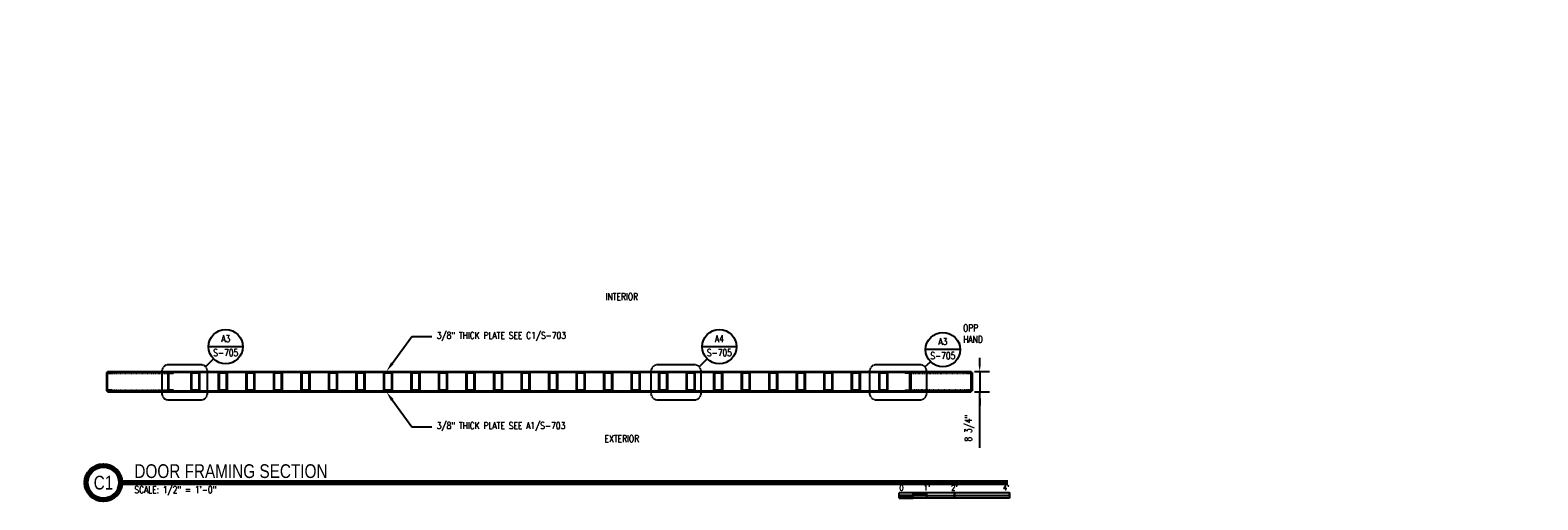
# Model space of a CAD drawing. Header units: inches. Extents: x -1492 to 2382, y 58 to 289.
# Tile 4 of 4: x 1068 to 1725, y 59 to 264. Entities that reach past the tile are written whole.
import ezdxf
from ezdxf import colors
from ezdxf.entities.mleader import LeaderData, LeaderLine
from ezdxf.enums import TextEntityAlignment as Align
from ezdxf.math import Vec2, Vec3

# ---------------------------------------------------------------- set-up
doc = ezdxf.new("R2010")
doc.units = ezdxf.units.IN
doc.header["$MEASUREMENT"] = 0
doc.linetypes.add('HIDDEN', pattern=[0.375, 0.25, -0.125])
doc.linetypes.add('Hidden 3_32_', pattern=[0.140625, 0.09375, -0.046875])
for name, color, linetype in [('A-ANNO-DIMS', 1, 'Continuous'), ('A-ANNO-SYMB', 2, 'Continuous'), ('A-ANNO-SYMB-HDLN', 2, 'HIDDEN'), ('A-DETL-HDLN', 1, 'Hidden 3_32_'), ('A-DETL-MEDM', 3, 'Continuous'), ('G-ANNO-REFR', 2, 'Continuous'), ('G-ANNO-TEXT', 2, 'Continuous'), ('S-ANNO-SYMB', 2, 'Continuous'), ('S-ANNO-TEXT', 2, 'Continuous')]:
    doc.layers.add(name, color=color, linetype=linetype)
doc.styles.add('AEC_COMN_TITLE', font='romans.shx', dxfattribs={"width": 0.8, "height": 0.1875})
doc.styles.add('Annotative', font='romans.shx', dxfattribs={"width": 0.8, "height": 0.125})
doc.styles.add('Arial', font='romans.shx', dxfattribs={"width": 0.8})
doc.styles.add('ROMANS', font='romans.shx', dxfattribs={"width": 0.8})
doc.styles.add('TITLES', font='swiss.ttf', dxfattribs={"width": 0.8, "height": 0.25})
doc.dimstyles.new('Annotative', dxfattribs={"dimscale": 0, "dimtxt": 0.125, "dimasz": 0.125, "dimexe": 0.18, "dimexo": 0.0625, "dimgap": 0.09, "dimtad": 1, "dimdec": 3, "dimzin": 3, "dimdsep": 46, "dimlunit": 4, "dimtxsty": 'Annotative', "dimcen": 0.09, "dimclrt": 2, "dimazin": 2, "dimtfac": 1, "dimtdec": 3, "dimtmove": 1, "dimatfit": 3, "dimfxl": 1, "dimtfill": 1, "dimfrac": 2, "dimtolj": 1, "dimtzin": 0, "dimarcsym": 0})

# ---------------------------------------------------------------- blocks, each defined once
blk = doc.blocks.new('*U22')
for points in [[(-2, -0.281), (-1.75, -0.281), (-1.75, -0.234), (-2, -0.234)], [(-1.75, -0.234), (-1.5, -0.234), (-1.5, -0.187), (-1.75, -0.187)], [(-1.5, -0.234), (-1, -0.234), (-1, -0.281), (-1.5, -0.281)], [(-1, -0.234), (0, -0.234), (0, -0.187), (-1, -0.187)]]:
    blk.add_hatch(color=256).paths.add_polyline_path(points)
for p, q in [((0, -0.187), (-2, -0.187)), ((-2, -0.281), (-2, -0.187)), ((-2, -0.234), (0, -0.234)), ((-1.75, -0.281), (-1.75, -0.187)), ((-1.5, -0.281), (-1.5, -0.187)), ((-1, -0.281), (-1, -0.188)), ((0, -0.187), (0, -0.281)), ((0, -0.281), (-2, -0.281))]:
    blk.add_line(p, q)
at = {"flags": 128}
for points in [[(-2, -0.281), (-1.75, -0.281), (-1.75, -0.234), (-2, -0.234), (-2, -0.281)], [(-1.75, -0.234), (-1.5, -0.234), (-1.5, -0.187), (-1.75, -0.187), (-1.75, -0.234)], [(-1.5, -0.234), (-1, -0.234), (-1, -0.281), (-1.5, -0.281), (-1.5, -0.234)], [(-1, -0.234), (0, -0.234), (0, -0.187), (-1, -0.187), (-1, -0.234)]]:
    blk.add_lwpolyline(points, close=True, dxfattribs=at)
at = {"style": 'Arial'}
blk.add_text('0', height=0.0937, dxfattribs=at).set_placement((-2, -0.094), align=Align.MIDDLE_LEFT)
for s, p in [("1'", (-1.5, -0.094)), ("2'", (-1, -0.094))]:
    blk.add_text(s, height=0.0937, dxfattribs=at).set_placement(p, align=Align.MIDDLE_CENTER)
blk.add_text("4'", height=0.0937, dxfattribs=at).set_placement((0, -0.094), align=Align.MIDDLE_RIGHT)
blk = doc.blocks.new('Detail Callout AEC')
at = {"color": 0, "linetype": 'ByBlock', "lineweight": -3, "transparency": 16777216}
blk.add_line((0.25, 0), (-0.25, 0), dxfattribs=at)
blk.add_circle((0, 0), 0.25, dxfattribs=at)
at = {"color": 0, "linetype": 'ByBlock', "lineweight": -3, "transparency": 16777216, "style": 'AEC_COMN_TITLE'}
for tag, p in [('VIEWNUMBER', (0, 0.051)), ('SHEETNUMBER', (0, -0.126))]:
    blk.add_attdef(tag, text='', height=0.0938, dxfattribs=at).set_placement(p, align=Align.CENTER)
blk = doc.blocks.new('*U2')
at = {"linetype": 'Continuous', "lineweight": 70}
blk.add_line((1.125, 0.625), (17.245, 0.625), dxfattribs=at)
at = {"lineweight": 70}
blk.add_circle((0.812, 0.625), 0.312, dxfattribs=at)
at = {"style": 'Arial'}
blk.add_attdef('DRAWING_AREA_TITLE', text='', height=0.187, dxfattribs=at).set_placement((1.374, 0.634), align=Align.BOTTOM_LEFT)
blk.add_attdef('X#', text='', height=0.187, dxfattribs=at).set_placement((0.812, 0.625), align=Align.MIDDLE_CENTER)
blk.add_attdef('SCALE:', text='', height=0.0938, dxfattribs=at).set_placement((1.374, 0.561), align=Align.TOP_LEFT)
blk = doc.blocks.new('*D31')
at = {"layer": 'A-ANNO-DIMS', "color": 0, "lineweight": -2, "transparency": 16777216}
for p, q in [((1481.59, 117.8), (1481.59, 120.8)), ((1479.32, 114.8), (1485.91, 114.8)), ((1481.59, 114.8), (1481.59, 106.05)), ((1481.59, 114.8), (1481.59, 106.05)), ((1479.32, 106.05), (1485.91, 106.05)), ((1481.59, 81.6), (1481.59, 106.05)), ((1481.59, 103.05), (1481.59, 100.05))]:
    blk.add_line(p, q, dxfattribs=at)
at = {"layer": 'A-ANNO-DIMS', "color": 0, "transparency": 16777216}
for points in [[(1481.09, 117.8), (1482.09, 117.8), (1481.59, 114.8)], [(1481.09, 103.05), (1482.09, 103.05), (1481.59, 106.05)]]:
    blk.add_solid(points, dxfattribs=at)
at = {"layer": 'Defpoints', "color": 0, "transparency": 16777216}
for p in [(1477.82, 114.8), (1477.82, 106.05), (1481.59, 106.05)]:
    blk.add_point(p, dxfattribs=at)
at = {"layer": 'A-ANNO-DIMS', "color": 2, "transparency": 16777216, "insert": (1477.15, 90.16), "char_height": 3, "attachment_point": 5, "rotation": 90, "style": 'Annotative', "bg_fill": 3, "box_fill_scale": 1.25, "bg_fill_color": 256, "bg_fill_true_color": 13158600, "bg_fill_transparency": 0}
blk.add_mtext('\\A1;8 3/4"', dxfattribs=at)

msp = doc.modelspace()

# ---------------------------------------------------------------- linework, layer by layer
at = {"layer": 'A-ANNO-SYMB', "lineweight": -3}
for p, q in [((1143.9939, 116.9309), (1147.4696, 120.3798)), ((1359.26, 116.9226), (1362.7357, 120.3715)), ((1457.6094, 116.9309), (1460.1962, 119.1021))]:
    msp.add_line(p, q, dxfattribs=at)
at = {"layer": 'A-ANNO-SYMB-HDLN', "lineweight": -3}
for points in [[(1124.9366, 114.8095), (1124.9366, 105.4377, 0.41421356), (1127.9366, 102.4377), (1141.8726, 102.4377, 0.41421356), (1144.8726, 105.4377), (1144.8726, 114.8095, 0.41421356), (1141.8726, 117.8095), (1127.9366, 117.8095, 0.41421356)], [(1338.2291, 114.8095), (1338.2291, 105.4377, 0.41421356), (1341.2291, 102.4377), (1357.1305, 102.4377, 0.41421356), (1360.1305, 105.4377), (1360.1305, 114.8095, 0.41421356), (1357.1305, 117.8095), (1341.2291, 117.8095, 0.41421356)], [(1433.5457, 114.8095), (1433.5457, 105.4377, 0.41421356), (1436.5457, 102.4377), (1455.488, 102.4377, 0.41421356), (1458.488, 105.4377), (1458.488, 114.8095, 0.41421356), (1455.488, 117.8095), (1436.5457, 117.8095, 0.41421356)]]:
    msp.add_lwpolyline(points, format="xyb", close=True, dxfattribs=at)
at = {"layer": 'A-DETL-HDLN', "lineweight": -3}
for p, q in [((1101.5585, 114.0851), (1127.5709, 114.0851)), ((1101.5585, 106.7613), (1127.5709, 106.7613)), ((1477.5834, 106.7613), (1451.5709, 106.7613))]:
    msp.add_line(p, q, dxfattribs=at)
msp.add_lwpolyline([(1451.5709, 114.0851), (1477.5834, 114.0851), (1476.0585, 114.1613, -0.41386556), (1475.8212, 114.4232)], format="xyb", dxfattribs=at)
at = {"layer": 'A-DETL-MEDM', "lineweight": -3}
for p, q in [((1478.3209, 114.4232), (1100.8209, 114.4232)), ((1100.8209, 114.4232), (1100.8209, 106.4232)), ((1101.3209, 114.7982), (1477.8209, 114.7982)), ((1101.3209, 114.4232), (1101.3209, 114.7982)), ((1101.3209, 107.011), (1101.3209, 113.8354)), ((1101.5585, 114.0851), (1103.0834, 114.1613)), ((1127.5709, 114.4232), (1127.5709, 106.4232)), ((1161.5709, 113.9232), (1161.5709, 106.9232)), ((1161.9459, 113.9232), (1161.9459, 106.9232)), ((1165.0709, 114.0482), (1162.0709, 114.0482)), ((1165.1959, 106.9232), (1165.1959, 113.9232)), ((1165.5709, 106.9232), (1165.5709, 113.9232)), ((1173.5709, 113.9232), (1173.5709, 106.9232)), ((1173.9459, 113.9232), (1173.9459, 106.9232)), ((1177.0709, 114.0482), (1174.0709, 114.0482)), ((1177.1959, 106.9232), (1177.1959, 113.9232)), ((1177.5709, 106.9232), (1177.5709, 113.9232)), ((1185.5709, 113.9232), (1185.5709, 106.9232)), ((1185.9459, 113.9232), (1185.9459, 106.9232)), ((1189.0709, 114.0482), (1186.0709, 114.0482)), ((1189.1959, 106.9232), (1189.1959, 113.9232)), ((1189.5709, 106.9232), (1189.5709, 113.9232)), ((1197.5709, 113.9232), (1197.5709, 106.9232)), ((1197.9459, 113.9232), (1197.9459, 106.9232)), ((1201.0709, 114.0482), (1198.0709, 114.0482)), ((1201.1959, 106.9232), (1201.1959, 113.9232)), ((1201.5709, 106.9232), (1201.5709, 113.9232)), ((1209.5709, 113.9232), (1209.5709, 106.9232)), ((1209.9459, 113.9232), (1209.9459, 106.9232)), ((1213.0709, 114.0482), (1210.0709, 114.0482)), ((1213.1959, 106.9232), (1213.1959, 113.9232)), ((1213.5709, 106.9232), (1213.5709, 113.9232)), ((1221.5709, 113.9232), (1221.5709, 106.9232)), ((1221.9459, 113.9232), (1221.9459, 106.9232)), ((1225.0709, 114.0482), (1222.0709, 114.0482)), ((1225.1959, 106.9232), (1225.1959, 113.9232)), ((1225.5709, 106.9232), (1225.5709, 113.9232)), ((1233.5709, 113.9232), (1233.5709, 106.9232)), ((1233.9459, 113.9232), (1233.9459, 106.9232)), ((1237.0709, 114.0482), (1234.0709, 114.0482)), ((1237.1959, 106.9232), (1237.1959, 113.9232)), ((1237.5709, 106.9232), (1237.5709, 113.9232)), ((1245.5709, 113.9232), (1245.5709, 106.9232)), ((1245.9459, 113.9232), (1245.9459, 106.9232)), ((1249.0709, 114.0482), (1246.0709, 114.0482)), ((1249.1959, 106.9232), (1249.1959, 113.9232)), ((1249.5709, 106.9232), (1249.5709, 113.9232)), ((1257.5709, 113.9232), (1257.5709, 106.9232)), ((1257.9459, 113.9232), (1257.9459, 106.9232)), ((1261.0709, 114.0482), (1258.0709, 114.0482)), ((1261.1959, 106.9232), (1261.1959, 113.9232)), ((1261.5709, 106.9232), (1261.5709, 113.9232)), ((1269.5709, 113.9232), (1269.5709, 106.9232)), ((1269.9459, 113.9232), (1269.9459, 106.9232)), ((1273.0709, 114.0482), (1270.0709, 114.0482)), ((1273.1959, 106.9232), (1273.1959, 113.9232)), ((1273.5709, 106.9232), (1273.5709, 113.9232)), ((1281.5709, 113.9232), (1281.5709, 106.9232)), ((1281.9459, 113.9232), (1281.9459, 106.9232)), ((1285.0709, 114.0482), (1282.0709, 114.0482)), ((1285.1959, 106.9232), (1285.1959, 113.9232)), ((1285.5709, 106.9232), (1285.5709, 113.9232)), ((1293.5709, 113.9232), (1293.5709, 106.9232)), ((1293.9459, 113.9232), (1293.9459, 106.9232)), ((1297.0709, 114.0482), (1294.0709, 114.0482)), ((1297.1959, 106.9232), (1297.1959, 113.9232)), ((1297.5709, 106.9232), (1297.5709, 113.9232)), ((1305.5709, 113.9232), (1305.5709, 106.9232)), ((1305.9459, 113.9232), (1305.9459, 106.9232)), ((1309.0709, 114.0482), (1306.0709, 114.0482)), ((1309.1959, 106.9232), (1309.1959, 113.9232)), ((1309.5709, 106.9232), (1309.5709, 113.9232)), ((1317.5709, 113.9232), (1317.5709, 106.9232)), ((1317.9459, 113.9232), (1317.9459, 106.9232)), ((1321.0709, 114.0482), (1318.0709, 114.0482)), ((1321.1959, 106.9232), (1321.1959, 113.9232)), ((1321.5709, 106.9232), (1321.5709, 113.9232)), ((1329.5709, 113.9232), (1329.5709, 106.9232)), ((1329.9459, 113.9232), (1329.9459, 106.9232)), ((1333.0709, 114.0482), (1330.0709, 114.0482)), ((1333.1959, 106.9232), (1333.1959, 113.9232)), ((1333.5709, 106.9232), (1333.5709, 113.9232)), ((1377.5709, 113.9232), (1377.5709, 106.9232)), ((1377.9459, 113.9232), (1377.9459, 106.9232)), ((1381.0709, 114.0482), (1378.0709, 114.0482)), ((1381.1959, 106.9232), (1381.1959, 113.9232)), ((1381.5709, 106.9232), (1381.5709, 113.9232)), ((1389.5709, 113.9232), (1389.5709, 106.9232)), ((1389.9459, 113.9232), (1389.9459, 106.9232)), ((1393.0709, 114.0482), (1390.0709, 114.0482)), ((1393.1959, 106.9232), (1393.1959, 113.9232)), ((1393.5709, 106.9232), (1393.5709, 113.9232)), ((1401.5709, 113.9232), (1401.5709, 106.9232)), ((1401.9459, 113.9232), (1401.9459, 106.9232)), ((1405.0709, 114.0482), (1402.0709, 114.0482)), ((1405.1959, 106.9232), (1405.1959, 113.9232)), ((1405.5709, 106.9232), (1405.5709, 113.9232)), ((1413.5709, 113.9232), (1413.5709, 106.9232)), ((1413.9459, 113.9232), (1413.9459, 106.9232)), ((1417.0709, 114.0482), (1414.0709, 114.0482)), ((1417.1959, 106.9232), (1417.1959, 113.9232)), ((1417.5709, 106.9232), (1417.5709, 113.9232)), ((1425.5709, 113.9232), (1425.5709, 106.9232)), ((1425.9459, 113.9232), (1425.9459, 106.9232)), ((1429.0709, 114.0482), (1426.0709, 114.0482)), ((1429.1959, 106.9232), (1429.1959, 113.9232)), ((1429.5709, 106.9232), (1429.5709, 113.9232)), ((1437.5709, 113.9232), (1437.5709, 106.9232)), ((1451.5709, 114.4232), (1451.5709, 106.4232)), ((1477.8209, 114.7982), (1477.8209, 114.4232)), ((1478.3209, 114.4232), (1478.3209, 106.4232)), ((1100.8209, 106.4232), (1478.3209, 106.4232)), ((1101.3209, 106.4232), (1101.3209, 106.0482)), ((1101.3209, 106.0482), (1477.8209, 106.0482)), ((1103.0834, 106.6851), (1101.5585, 106.7613)), ((1162.0709, 106.7982), (1165.0709, 106.7982)), ((1174.0709, 106.7982), (1177.0709, 106.7982)), ((1186.0709, 106.7982), (1189.0709, 106.7982)), ((1198.0709, 106.7982), (1201.0709, 106.7982)), ((1210.0709, 106.7982), (1213.0709, 106.7982)), ((1222.0709, 106.7982), (1225.0709, 106.7982)), ((1234.0709, 106.7982), (1237.0709, 106.7982)), ((1246.0709, 106.7982), (1249.0709, 106.7982)), ((1258.0709, 106.7982), (1261.0709, 106.7982)), ((1270.0709, 106.7982), (1273.0709, 106.7982)), ((1282.0709, 106.7982), (1285.0709, 106.7982)), ((1294.0709, 106.7982), (1297.0709, 106.7982)), ((1306.0709, 106.7982), (1309.0709, 106.7982)), ((1318.0709, 106.7982), (1321.0709, 106.7982)), ((1330.0709, 106.7982), (1333.0709, 106.7982)), ((1378.0709, 106.7982), (1381.0709, 106.7982)), ((1390.0709, 106.7982), (1393.0709, 106.7982)), ((1402.0709, 106.7982), (1405.0709, 106.7982)), ((1414.0709, 106.7982), (1417.0709, 106.7982)), ((1426.0709, 106.7982), (1429.0709, 106.7982)), ((1477.8209, 105.9232), (1477.8209, 106.4232))]:
    msp.add_line(p, q, dxfattribs=at)
for points in [[(1130.0709, 106.4354, 0.39965564), (1129.8334, 106.6851), (1128.3085, 106.7613, -0.39965564), (1128.0709, 107.011), (1128.0709, 113.8354, -0.39965564), (1128.3085, 114.0851), (1129.8334, 114.1613, 0.41386556), (1130.0706, 114.4232)], [(1138.0709, 114.4232, 0.41421356), (1137.5709, 113.9232), (1137.5709, 106.9232, 0.41421356), (1138.0709, 106.4232)], [(1141.0709, 106.4232, 0.41421356), (1141.5709, 106.9232), (1141.5709, 113.9232, 0.41421356), (1141.0709, 114.4232)], [(1150.0709, 114.4232, 0.41421356), (1149.5709, 113.9232), (1149.5709, 106.9232, 0.41421356), (1150.0709, 106.4232)], [(1153.0709, 106.4232, 0.41421356), (1153.5709, 106.9232), (1153.5709, 113.9232, 0.41421356), (1153.0709, 114.4232)], [(1342.0709, 114.4232, 0.41421356), (1341.5709, 113.9232), (1341.5709, 106.9232, 0.41421356), (1342.0709, 106.4232)], [(1345.0709, 106.4232, 0.41421356), (1345.5709, 106.9232), (1345.5709, 113.9232, 0.41421356), (1345.0709, 114.4232)], [(1354.0709, 114.4232, 0.41421356), (1353.5709, 113.9232), (1353.5709, 106.9232, 0.41421356), (1354.0709, 106.4232)], [(1357.0709, 106.4232, 0.41421356), (1357.5709, 106.9232), (1357.5709, 113.9232, 0.41421356), (1357.0709, 114.4232)], [(1366.0709, 114.4232, 0.41421356), (1365.5709, 113.9232), (1365.5709, 106.9232, 0.41421356), (1366.0709, 106.4232)], [(1369.0709, 106.4232, 0.41421356), (1369.5709, 106.9232), (1369.5709, 113.9232, 0.41421356), (1369.0709, 114.4232)], [(1441.0709, 106.4232, 0.41421356), (1441.5709, 106.9232), (1441.5709, 113.9232, 0.41421356), (1441.0709, 114.4232)], [(1449.0709, 106.4354, -0.39965564), (1449.3085, 106.6851), (1450.8334, 106.7613, 0.39965564), (1451.0709, 107.011), (1451.0709, 113.8354, 0.39965564), (1450.8334, 114.0851), (1449.3085, 114.1613, -0.41386556), (1449.0712, 114.4232)], [(1475.8209, 106.4354, -0.39965564), (1476.0585, 106.6851), (1477.5834, 106.7613, 0.39965564), (1477.8209, 107.011), (1477.8209, 113.8354, 0.39965564), (1477.5834, 114.0851)]]:
    msp.add_lwpolyline(points, format="xyb", dxfattribs=at)
for points in [[(1141.0709, 106.7982, 0.41421356), (1141.1959, 106.9232), (1141.1959, 113.9232, 0.41421356), (1141.0709, 114.0482), (1138.0709, 114.0482, 0.41421356), (1137.9459, 113.9232), (1137.9459, 106.9232, 0.41421356), (1138.0709, 106.7982)], [(1153.0709, 106.7982, 0.41421356), (1153.1959, 106.9232), (1153.1959, 113.9232, 0.41421356), (1153.0709, 114.0482), (1150.0709, 114.0482, 0.41421356), (1149.9459, 113.9232), (1149.9459, 106.9232, 0.41421356), (1150.0709, 106.7982)], [(1345.0709, 106.7982, 0.41421356), (1345.1959, 106.9232), (1345.1959, 113.9232, 0.41421356), (1345.0709, 114.0482), (1342.0709, 114.0482, 0.41421356), (1341.9459, 113.9232), (1341.9459, 106.9232, 0.41421356), (1342.0709, 106.7982)], [(1357.0709, 106.7982, 0.41421356), (1357.1959, 106.9232), (1357.1959, 113.9232, 0.41421356), (1357.0709, 114.0482), (1354.0709, 114.0482, 0.41421356), (1353.9459, 113.9232), (1353.9459, 106.9232, 0.41421356), (1354.0709, 106.7982)], [(1369.0709, 106.7982, 0.41421356), (1369.1959, 106.9232), (1369.1959, 113.9232, 0.41421356), (1369.0709, 114.0482), (1366.0709, 114.0482, 0.41421356), (1365.9459, 113.9232), (1365.9459, 106.9232, 0.41421356), (1366.0709, 106.7982)], [(1441.0709, 106.7982, 0.41421356), (1441.1959, 106.9232), (1441.1959, 113.9232, 0.41421356), (1441.0709, 114.0482), (1438.0709, 114.0482, 0.41421356), (1437.9459, 113.9232), (1437.9459, 106.9232, 0.41421356), (1438.0709, 106.7982)]]:
    msp.add_lwpolyline(points, format="xyb", close=True, dxfattribs=at)
for centre, radius, start, end in [((1101.5709, 113.8354), 0.25, 92.8624052, 180), ((1103.0709, 114.411), 0.25, 272.8624052, 2.7943216), ((1162.0709, 113.9232), 0.5, 90, 180), ((1162.0709, 113.9232), 0.125, 90, 180), ((1165.0709, 113.9232), 0.5, 0, 90), ((1165.0709, 113.9232), 0.125, 0, 90), ((1174.0709, 113.9232), 0.5, 90, 180), ((1174.0709, 113.9232), 0.125, 90, 180), ((1177.0709, 113.9232), 0.5, 0, 90), ((1177.0709, 113.9232), 0.125, 0, 90), ((1186.0709, 113.9232), 0.5, 90, 180), ((1186.0709, 113.9232), 0.125, 90, 180), ((1189.0709, 113.9232), 0.5, 0, 90), ((1189.0709, 113.9232), 0.125, 0, 90), ((1198.0709, 113.9232), 0.5, 90, 180), ((1198.0709, 113.9232), 0.125, 90, 180), ((1201.0709, 113.9232), 0.5, 0, 90), ((1201.0709, 113.9232), 0.125, 0, 90), ((1210.0709, 113.9232), 0.5, 90, 180), ((1210.0709, 113.9232), 0.125, 90, 180), ((1213.0709, 113.9232), 0.5, 0, 90), ((1213.0709, 113.9232), 0.125, 0, 90), ((1222.0709, 113.9232), 0.5, 90, 180), ((1222.0709, 113.9232), 0.125, 90, 180), ((1225.0709, 113.9232), 0.5, 0, 90), ((1225.0709, 113.9232), 0.125, 0, 90), ((1234.0709, 113.9232), 0.5, 90, 180), ((1234.0709, 113.9232), 0.125, 90, 180), ((1237.0709, 113.9232), 0.5, 0, 90), ((1237.0709, 113.9232), 0.125, 0, 90), ((1246.0709, 113.9232), 0.5, 90, 180), ((1246.0709, 113.9232), 0.125, 90, 180), ((1249.0709, 113.9232), 0.5, 0, 90), ((1249.0709, 113.9232), 0.125, 0, 90), ((1258.0709, 113.9232), 0.5, 90, 180), ((1258.0709, 113.9232), 0.125, 90, 180), ((1261.0709, 113.9232), 0.5, 0, 90), ((1261.0709, 113.9232), 0.125, 0, 90), ((1270.0709, 113.9232), 0.5, 90, 180), ((1270.0709, 113.9232), 0.125, 90, 180), ((1273.0709, 113.9232), 0.5, 0, 90), ((1273.0709, 113.9232), 0.125, 0, 90), ((1282.0709, 113.9232), 0.5, 90, 180), ((1282.0709, 113.9232), 0.125, 90, 180), ((1285.0709, 113.9232), 0.5, 0, 90), ((1285.0709, 113.9232), 0.125, 0, 90), ((1294.0709, 113.9232), 0.5, 90, 180), ((1294.0709, 113.9232), 0.125, 90, 180), ((1297.0709, 113.9232), 0.5, 0, 90), ((1297.0709, 113.9232), 0.125, 0, 90), ((1306.0709, 113.9232), 0.5, 90, 180), ((1306.0709, 113.9232), 0.125, 90, 180), ((1309.0709, 113.9232), 0.5, 0, 90), ((1309.0709, 113.9232), 0.125, 0, 90), ((1318.0709, 113.9232), 0.5, 90, 180), ((1318.0709, 113.9232), 0.125, 90, 180), ((1321.0709, 113.9232), 0.5, 0, 90), ((1321.0709, 113.9232), 0.125, 0, 90), ((1330.0709, 113.9232), 0.5, 90, 180), ((1330.0709, 113.9232), 0.125, 90, 180), ((1333.0709, 113.9232), 0.5, 0, 90), ((1333.0709, 113.9232), 0.125, 0, 90), ((1378.0709, 113.9232), 0.5, 90, 180), ((1378.0709, 113.9232), 0.125, 90, 180), ((1381.0709, 113.9232), 0.5, 0, 90), ((1381.0709, 113.9232), 0.125, 0, 90), ((1390.0709, 113.9232), 0.5, 90, 180), ((1390.0709, 113.9232), 0.125, 90, 180), ((1393.0709, 113.9232), 0.5, 0, 90), ((1393.0709, 113.9232), 0.125, 0, 90), ((1402.0709, 113.9232), 0.5, 90, 180), ((1402.0709, 113.9232), 0.125, 90, 180), ((1405.0709, 113.9232), 0.5, 0, 90), ((1405.0709, 113.9232), 0.125, 0, 90), ((1414.0709, 113.9232), 0.5, 90, 180), ((1414.0709, 113.9232), 0.125, 90, 180), ((1417.0709, 113.9232), 0.5, 0, 90), ((1417.0709, 113.9232), 0.125, 0, 90), ((1426.0709, 113.9232), 0.5, 90, 180), ((1426.0709, 113.9232), 0.125, 90, 180), ((1429.0709, 113.9232), 0.5, 0, 90), ((1429.0709, 113.9232), 0.125, 0, 90), ((1438.0709, 113.9232), 0.5, 90, 180), ((1101.5709, 107.011), 0.25, 180, 267.1375948), ((1103.0709, 106.4354), 0.25, 0, 87.1375948), ((1162.0709, 106.9232), 0.5, 180, 270), ((1162.0709, 106.9232), 0.125, 180, 270), ((1165.0709, 106.9232), 0.5, 270, 0), ((1165.0709, 106.9232), 0.125, 270, 0), ((1174.0709, 106.9232), 0.5, 180, 270), ((1174.0709, 106.9232), 0.125, 180, 270), ((1177.0709, 106.9232), 0.5, 270, 0), ((1177.0709, 106.9232), 0.125, 270, 0), ((1186.0709, 106.9232), 0.5, 180, 270), ((1186.0709, 106.9232), 0.125, 180, 270), ((1189.0709, 106.9232), 0.5, 270, 0), ((1189.0709, 106.9232), 0.125, 270, 0), ((1198.0709, 106.9232), 0.5, 180, 270), ((1198.0709, 106.9232), 0.125, 180, 270), ((1201.0709, 106.9232), 0.5, 270, 0), ((1201.0709, 106.9232), 0.125, 270, 0), ((1210.0709, 106.9232), 0.5, 180, 270), ((1210.0709, 106.9232), 0.125, 180, 270), ((1213.0709, 106.9232), 0.5, 270, 0), ((1213.0709, 106.9232), 0.125, 270, 0), ((1222.0709, 106.9232), 0.5, 180, 270), ((1222.0709, 106.9232), 0.125, 180, 270), ((1225.0709, 106.9232), 0.5, 270, 0), ((1225.0709, 106.9232), 0.125, 270, 0), ((1234.0709, 106.9232), 0.5, 180, 270), ((1234.0709, 106.9232), 0.125, 180, 270), ((1237.0709, 106.9232), 0.5, 270, 0), ((1237.0709, 106.9232), 0.125, 270, 0), ((1246.0709, 106.9232), 0.5, 180, 270), ((1246.0709, 106.9232), 0.125, 180, 270), ((1249.0709, 106.9232), 0.5, 270, 0), ((1249.0709, 106.9232), 0.125, 270, 0), ((1258.0709, 106.9232), 0.5, 180, 270), ((1258.0709, 106.9232), 0.125, 180, 270), ((1261.0709, 106.9232), 0.5, 270, 0), ((1261.0709, 106.9232), 0.125, 270, 0), ((1270.0709, 106.9232), 0.5, 180, 270), ((1270.0709, 106.9232), 0.125, 180, 270), ((1273.0709, 106.9232), 0.5, 270, 0), ((1273.0709, 106.9232), 0.125, 270, 0), ((1282.0709, 106.9232), 0.5, 180, 270), ((1282.0709, 106.9232), 0.125, 180, 270), ((1285.0709, 106.9232), 0.5, 270, 0), ((1285.0709, 106.9232), 0.125, 270, 0), ((1294.0709, 106.9232), 0.5, 180, 270), ((1294.0709, 106.9232), 0.125, 180, 270), ((1297.0709, 106.9232), 0.5, 270, 0), ((1297.0709, 106.9232), 0.125, 270, 0), ((1306.0709, 106.9232), 0.5, 180, 270), ((1306.0709, 106.9232), 0.125, 180, 270), ((1309.0709, 106.9232), 0.5, 270, 0), ((1309.0709, 106.9232), 0.125, 270, 0), ((1318.0709, 106.9232), 0.5, 180, 270), ((1318.0709, 106.9232), 0.125, 180, 270), ((1321.0709, 106.9232), 0.5, 270, 0), ((1321.0709, 106.9232), 0.125, 270, 0), ((1330.0709, 106.9232), 0.5, 180, 270), ((1330.0709, 106.9232), 0.125, 180, 270), ((1333.0709, 106.9232), 0.5, 270, 0), ((1333.0709, 106.9232), 0.125, 270, 0), ((1378.0709, 106.9232), 0.5, 180, 270), ((1378.0709, 106.9232), 0.125, 180, 270), ((1381.0709, 106.9232), 0.5, 270, 0), ((1381.0709, 106.9232), 0.125, 270, 0), ((1390.0709, 106.9232), 0.5, 180, 270), ((1390.0709, 106.9232), 0.125, 180, 270), ((1393.0709, 106.9232), 0.5, 270, 0), ((1393.0709, 106.9232), 0.125, 270, 0), ((1402.0709, 106.9232), 0.5, 180, 270), ((1402.0709, 106.9232), 0.125, 180, 270), ((1405.0709, 106.9232), 0.5, 270, 0), ((1405.0709, 106.9232), 0.125, 270, 0), ((1414.0709, 106.9232), 0.5, 180, 270), ((1414.0709, 106.9232), 0.125, 180, 270), ((1417.0709, 106.9232), 0.5, 270, 0), ((1417.0709, 106.9232), 0.125, 270, 0), ((1426.0709, 106.9232), 0.5, 180, 270), ((1426.0709, 106.9232), 0.125, 180, 270), ((1429.0709, 106.9232), 0.5, 270, 0), ((1429.0709, 106.9232), 0.125, 270, 0), ((1438.0709, 106.9232), 0.5, 180, 270)]:
    msp.add_arc(centre, radius, start, end, dxfattribs=at)

# ---------------------------------------------------------------- block references
at = {"layer": 'G-ANNO-REFR', "lineweight": -3}
ref = msp.add_blockref('Detail Callout AEC', (1152.7934, 125.6625), dxfattribs=dict(at, xscale=29.99993999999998, yscale=29.99993999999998, zscale=29.99993999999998))
ref.add_attrib('VIEWNUMBER', 'A3', dxfattribs={"layer": 'S-ANNO-TEXT', "color": 1, "transparency": 16777216, "height": 3, "style": 'ROMANS', "width": 0.8}).set_placement((1152.7934, 126.7875), align=Align.BOTTOM_CENTER)
ref.add_attrib('SHEETNUMBER', 'S-705', dxfattribs={"layer": 'S-ANNO-TEXT', "color": 1, "transparency": 16777216, "height": 3, "style": 'ROMANS', "width": 0.8}).set_placement((1152.7934, 121.535), align=Align.CENTER)
ref = msp.add_blockref('Detail Callout AEC', (1368.0595, 125.6542), dxfattribs=dict(at, xscale=29.99993999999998, yscale=29.99993999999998, zscale=29.99993999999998))
ref.add_attrib('VIEWNUMBER', 'A4', dxfattribs={"layer": 'S-ANNO-TEXT', "color": 1, "transparency": 16777216, "height": 3, "style": 'ROMANS', "width": 0.8}).set_placement((1368.0595, 126.7792), align=Align.BOTTOM_CENTER)
ref.add_attrib('SHEETNUMBER', 'S-705', dxfattribs={"layer": 'S-ANNO-TEXT', "color": 1, "transparency": 16777216, "height": 3, "style": 'ROMANS', "width": 0.8}).set_placement((1368.0595, 121.5268), align=Align.CENTER)
at = {"layer": 'S-ANNO-SYMB', "lineweight": -3}
ref = msp.add_blockref('*U2', (1079.9896, 51.404), dxfattribs=dict(at, xscale=24.00000000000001, yscale=24.00000000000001, zscale=24.00000000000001))
ref.add_attrib('SCALE:', 'SCALE: 1/2" = 1\'-0" ', dxfattribs={"layer": '0', "height": 3, "style": 'Annotative', "width": 0.796875}).set_placement((1112.9727, 64.8581), align=Align.TOP_LEFT)
ref.add_attrib('DRAWING_AREA_TITLE', 'DOOR FRAMING SECTION', dxfattribs={"layer": '0', "height": 6, "style": 'TITLES', "width": 0.796875}).set_placement((1112.9727, 66.6178), align=Align.BOTTOM_LEFT)
ref.add_attrib('X#', 'C1', dxfattribs={"layer": '0', "height": 6, "style": 'TITLES', "width": 0.796875}).set_placement((1099.4896, 66.404), align=Align.MIDDLE_CENTER)
at = {"layer": 'S-ANNO-SYMB', "lineweight": -3, "xscale": 24.00000000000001, "yscale": 24.00000000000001, "zscale": 24.00000000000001}
msp.add_blockref('*U22', (1494.5433, 66.404), dxfattribs=at)

# ---------------------------------------------------------------- texts
at = {"layer": 'G-ANNO-TEXT', "lineweight": -3, "char_height": 3, "line_spacing_factor": 0.981704, "style": 'Annotative', "bg_fill": 2}
for s, insert, width, attachment_point in [('\\pxqc,t3.2,6.4,9.6,12.8,16,19.2,22.4,25.6,28.8,32,35.2,38.4,41.6,44.8,48,51.2,54.4,57.6,60.8,64,67.2,70.4,73.6,76.8,80,83.2,86.4,89.6,92.8,96,99.2,102.4;{INTERIOR}', (1325.5483, 148.9427), 16.765682, 2), ('\\pxt3.2,6.4,9.6,12.8,16,19.2,22.4,25.6,28.8,32,35.2,38.4,41.6,44.8,48,51.2,54.4,57.6,60.8,64,67.2,70.4,73.6,76.8,80,83.2,86.4,89.6,92.8,96,99.2,102.4;{OPP HAND}', (1474.3647, 135.2738), 11.451969, 1), ('\\pxqc,t3.2,6.4,9.6,12.8,16,19.2,22.4,25.6,28.8,32,35.2,38.4,41.6,44.8,48,51.2,54.4,57.6,60.8,64,67.2,70.4,73.6,76.8,80,83.2,86.4,89.6,92.8,96,99.2,102.4;{EXTERIOR}', (1325.5445, 87.0529), 17.826898, 2)]:
    msp.add_mtext(s, dxfattribs=dict(at, insert=insert, width=width, attachment_point=attachment_point))

# ---------------------------------------------------------------- leaders
at = {"layer": 'G-ANNO-TEXT', "lineweight": -3}
ml = msp.add_multileader_mtext('Standard', dxfattribs=at)
ml.set_content('\\pxt3.2,6.4,9.6,12.8,16,19.2,22.4,25.6,28.8,32,35.2,38.4,41.6,44.8,48,51.2,54.4,57.6,60.8,64,67.2,70.4,73.6,76.8,80,83.2,86.4,89.6,92.8,96,99.2,102.4;{\\C256;DOOR LEADING EDGE}', color=2, style='Annotative')
ml.set_leader_properties(color=1)
ml.build(insert=Vec2(0, 0))
ml.multileader.update_dxf_attribs({"dogleg_length": 0.36, "arrow_head_size": 4.32, "scale": 24})
ctx = ml.context
ctx.base_point, ctx.scale, ctx.char_height, ctx.arrow_head_size, ctx.landing_gap_size, ctx.plane_origin = Vec3(499.3202, 262.0858), 24, 3, 4.32, 2.16, Vec3(472.8412, 232.7742)
notes = []
notes.append((ctx, [(0, (1, 1, 0), (490.6802, 262.0858), (1, 0), 8.64, [(0, [(474.262, 229.7742)], 0, [])])]))
ctx.mtext.insert, ctx.mtext.width, ctx.mtext.flow_direction = Vec3(501.4802, 263.5858), 39.257429, 5
for ctx, leaders in notes:
    for number, flags, end, landing, length, lines in leaders:
        leader = LeaderData()
        leader.index, (leader.has_last_leader_line, leader.has_dogleg_vector, leader.attachment_direction) = number, flags
        leader.last_leader_point, leader.dogleg_vector, leader.dogleg_length = Vec3(end), Vec3(landing), length
        for number, points, colour, breaks in lines:
            line = LeaderLine()
            line.index, line.vertices, line.color, line.breaks = number, Vec3.list(points), colors.encode_raw_color(colour), breaks
            leader.lines.append(line)
        ctx.leaders.append(leader)

# ---------------------------------------------------------------- next in the draw order: block references
at = {"layer": 'G-ANNO-REFR', "lineweight": -3}
ref = msp.add_blockref('Detail Callout AEC', (1465.52, 124.3848), dxfattribs=dict(at, xscale=29.99993999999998, yscale=29.99993999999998, zscale=29.99993999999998))
ref.add_attrib('VIEWNUMBER', 'A3', dxfattribs={"layer": 'S-ANNO-TEXT', "color": 1, "transparency": 16777216, "height": 3, "style": 'ROMANS', "width": 0.8}).set_placement((1465.52, 125.5098), align=Align.BOTTOM_CENTER)
ref.add_attrib('SHEETNUMBER', 'S-705', dxfattribs={"layer": 'S-ANNO-TEXT', "color": 1, "transparency": 16777216, "height": 3, "style": 'ROMANS', "width": 0.8}).set_placement((1465.52, 120.2573), align=Align.CENTER)

# ---------------------------------------------------------------- next in the draw order: leaders
at = {"layer": 'G-ANNO-TEXT', "lineweight": -3}
ml = msp.add_multileader_mtext('Standard', dxfattribs=at)
ml.set_content('\\pxt3.2,6.4,9.6,12.8,16,19.2,22.4,25.6,28.8,32,35.2,38.4,41.6,44.8,48,51.2,54.4,57.6,60.8,64,67.2,70.4,73.6,76.8,80,83.2,86.4,89.6,92.8,96,99.2,102.4;{\\C256;3/8" THICK PLATE SEE C1/S-703}', color=2, style='Annotative')
ml.set_leader_properties(color=1)
ml.build(insert=Vec2(0, 0))
ml.multileader.update_dxf_attribs({"dogleg_length": 0.36, "arrow_head_size": 4.32, "scale": 24})
ctx = ml.context
ctx.base_point, ctx.scale, ctx.char_height, ctx.arrow_head_size, ctx.landing_gap_size, ctx.plane_origin = Vec3(1242.664, 130.0629), 24, 3, 4.32, 2.16, Vec3(1247.3223, 121.3723)
notes = []
notes.append((ctx, [(0, (1, 1, 0), (1234.024, 130.0629), (1, 0), 8.64, [(1, [(1222.8803, 114.9232)], 0, [])])]))
ctx.mtext.insert, ctx.mtext.width, ctx.mtext.flow_direction = Vec3(1244.824, 132.0629), 47.400788, 5
ml = msp.add_multileader_mtext('Standard', dxfattribs=at)
ml.set_content('\\pxt3.2,6.4,9.6,12.8,16,19.2,22.4,25.6,28.8,32,35.2,38.4,41.6,44.8,48,51.2,54.4,57.6,60.8,64,67.2,70.4,73.6,76.8,80,83.2,86.4,89.6,92.8,96,99.2,102.4;{\\C256;3/8" THICK PLATE SEE A1/S-703}', color=2, style='Annotative')
ml.set_leader_properties(color=1)
ml.build(insert=Vec2(0, 0))
ml.multileader.update_dxf_attribs({"dogleg_length": 0.36, "arrow_head_size": 4.32, "scale": 24})
ctx = ml.context
ctx.base_point, ctx.scale, ctx.char_height, ctx.arrow_head_size, ctx.landing_gap_size, ctx.plane_origin = Vec3(1242.664, 90.7835), 24, 3, 4.32, 2.16, Vec3(1247.3223, 99.4741)
notes.append((ctx, [(0, (1, 1, 0), (1234.024, 90.7835), (1, 0), 8.64, [(1, [(1222.8803, 105.9232)], 0, [])])]))
ctx.mtext.insert, ctx.mtext.width, ctx.mtext.flow_direction = Vec3(1244.824, 92.7835), 47.400788, 5
for ctx, leaders in notes:
    for number, flags, end, landing, length, lines in leaders:
        leader = LeaderData()
        leader.index, (leader.has_last_leader_line, leader.has_dogleg_vector, leader.attachment_direction) = number, flags
        leader.last_leader_point, leader.dogleg_vector, leader.dogleg_length = Vec3(end), Vec3(landing), length
        for number, points, colour, breaks in lines:
            line = LeaderLine()
            line.index, line.vertices, line.color, line.breaks = number, Vec3.list(points), colors.encode_raw_color(colour), breaks
            leader.lines.append(line)
        ctx.leaders.append(leader)

# ---------------------------------------------------------------- next in the draw order: dimensions: what is measured, and where the dimension line sits
at = {"layer": 'A-ANNO-DIMS'}
dim = msp.add_linear_dim(base=(1481.5911, 106.0482), p1=(1477.8209, 114.7982), p2=(1477.8209, 106.0482), angle=90, dimstyle='Annotative', override={"dimpost": '\\X'}, dxfattribs=at)
dim.commit()
dim.dimension.update_dxf_attribs({"geometry": '*D31', "text_midpoint": (1481.5911, 90.1578), "dimtype": 160})

doc.saveas('drawing.dxf')
